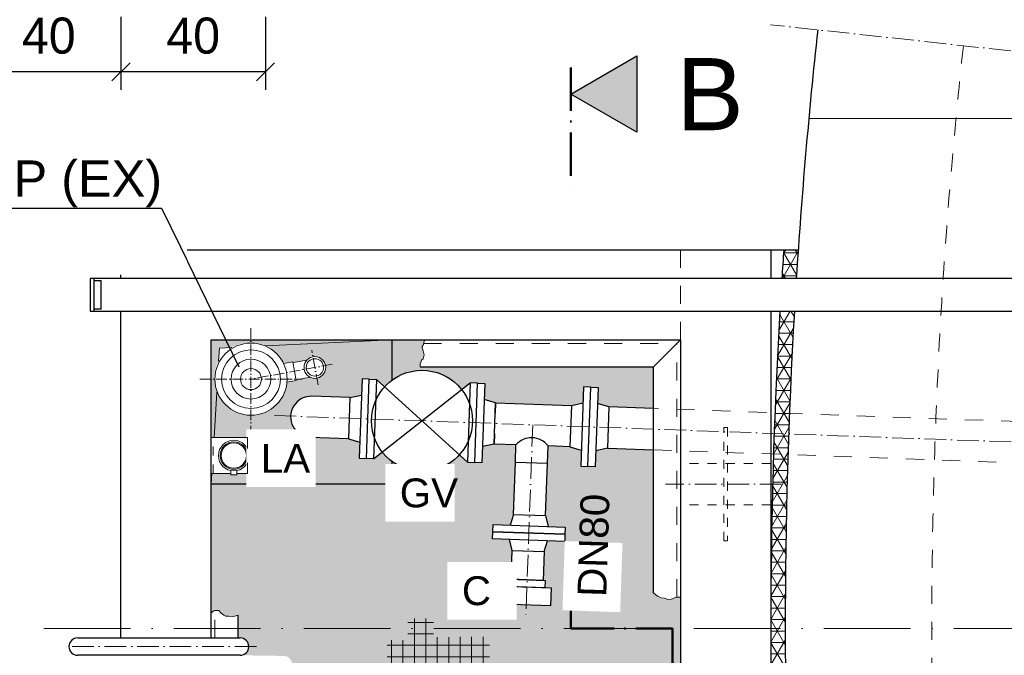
# Model space of a CAD drawing. Header units: millimetres. Extents: x -48448 to 452754, y -13941 to 17062.
# Tile 59 of 256: x 12853 to 15581, y -6394 to -4632. Entities that reach past the tile are written whole.
import ezdxf

# ---------------------------------------------------------------- set-up
doc = ezdxf.new("R2010")
doc.units = ezdxf.units.MM
doc.linetypes.add('ACAD_ISO10W100', pattern=[18, 12, -3, 0, -3])
doc.linetypes.add('JIS_02_1.0', pattern=[2, 1, -1])
doc.layers.add('Bemaßung', color=7, linetype='Continuous', lineweight=13)
doc.layers.add('Beschriftung', color=7, linetype='Continuous')
doc.styles.add('LBB3.5M1000', font='isocp.shx', dxfattribs={"height": 3.5})
doc.dimstyles.new('DIN', dxfattribs={"dimtxt": 2.5, "dimasz": 2.5, "dimexe": 1.25, "dimexo": 0.625, "dimtad": 1, "dimtih": 1, "dimdec": 4, "dimdsep": 46, "dimlunit": 6, "dimtxsty": 'Standard', "dimcen": 2.5, "dimadec": 0, "dimazin": 0, "dimtfac": 1, "dimtdec": 4, "dimtmove": 0, "dimatfit": 3, "dimfxl": 0, "dimtvp": 1, "dimtolj": 1, "dimtzin": 0, "dimarcsym": 0})

# ---------------------------------------------------------------- blocks, each defined once
blk = doc.blocks.new('_Oblique')
at = {"color": 0, "linetype": 'ByBlock', "lineweight": -2}
blk.add_line((-0.5, -0.5), (0.5, 0.5), dxfattribs=at)
blk = doc.blocks.new('*D47')
at = {"layer": 'Bemaßung', "color": 0, "lineweight": -2, "transparency": 16777216}
for p, q in [((12733.8829302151, -4624.202525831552), (12733.8829302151, -4826.921621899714)), ((13133.8829302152, -4624.202525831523), (13133.8829302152, -4826.921621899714)), ((13133.8829302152, -4776.921621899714), (12733.8829302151, -4776.921621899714))]:
    blk.add_line(p, q, dxfattribs=at)
at = {"layer": 'DEFPOINTS', "color": 0, "transparency": 16777216}
for p in [(12733.8829302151, -4524.202525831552), (13133.8829302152, -4524.202525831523), (12733.8829302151, -4776.921621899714)]:
    blk.add_point(p, dxfattribs=at)
at = {"layer": 'Bemaßung', "color": 0, "lineweight": -2, "transparency": 16777216, "xscale": 50, "yscale": 50, "zscale": 50, "rotation": 180}
blk.add_blockref('_Oblique', (12733.8829302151, -4776.921621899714), dxfattribs=at)
at = {"layer": 'Bemaßung', "color": 0, "lineweight": -2, "transparency": 16777216, "xscale": 50, "yscale": 50, "zscale": 50}
blk.add_blockref('_Oblique', (13133.8829302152, -4776.921621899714), dxfattribs=at)
at = {"layer": 'Bemaßung', "color": 0, "transparency": 16777216, "insert": (12933.88293021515, -4676.921621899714), "char_height": 100, "attachment_point": 5}
blk.add_mtext('\\A1;40', dxfattribs=at)
blk = doc.blocks.new('*D46')
at = {"layer": 'Bemaßung', "color": 0, "lineweight": -2, "transparency": 16777216}
for p, q in [((13133.8829302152, -4624.202525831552), (13133.8829302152, -4826.921621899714)), ((13533.8829302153, -4624.202525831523), (13533.8829302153, -4826.921621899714)), ((13533.8829302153, -4776.921621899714), (13133.8829302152, -4776.921621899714))]:
    blk.add_line(p, q, dxfattribs=at)
at = {"layer": 'DEFPOINTS', "color": 0, "transparency": 16777216}
for p in [(13133.8829302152, -4524.202525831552), (13533.8829302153, -4524.202525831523), (13133.8829302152, -4776.921621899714)]:
    blk.add_point(p, dxfattribs=at)
at = {"layer": 'Bemaßung', "color": 0, "lineweight": -2, "transparency": 16777216, "xscale": 50, "yscale": 50, "zscale": 50, "rotation": 180}
blk.add_blockref('_Oblique', (13133.8829302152, -4776.921621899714), dxfattribs=at)
at = {"layer": 'Bemaßung', "color": 0, "lineweight": -2, "transparency": 16777216, "xscale": 50, "yscale": 50, "zscale": 50}
blk.add_blockref('_Oblique', (13533.8829302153, -4776.921621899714), dxfattribs=at)
at = {"layer": 'Bemaßung', "color": 0, "transparency": 16777216, "insert": (13333.88293021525, -4676.921621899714), "char_height": 100, "attachment_point": 5}
blk.add_mtext('\\A1;40', dxfattribs=at)

msp = doc.modelspace()

# ---------------------------------------------------------------- hatches: boundary and pattern name
at = {"lineweight": 5}
h = msp.add_hatch(dxfattribs=at)
h.set_pattern_fill('NET3', color=0, scale=10)
h.set_pattern_definition([(0, (-70561.62948107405, 44060.79804128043), (0, 31.75), []), (59.99999999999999, (-70561.62948107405, 44060.79804128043), (-27.49630657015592, 15.875), []), (120, (-70561.62948107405, 44060.79804128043), (-27.49630657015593, -15.87499999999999), [])])
h.paths.add_polyline_path([(14969.80190753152, -7369.607133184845), (15009.89588070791, -7369.607133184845, -0.001307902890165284), (15004.6119439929, -7289.607133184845), (14964.53178645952, -7289.607133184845, 0.001304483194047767)])
h.paths.add_polyline_path([(14959.10375970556, -7199.607133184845), (14999.16969760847, -7199.607133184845, -0.01436451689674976), (14973.88293021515, -6319.60713318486), (14933.88293021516, -6319.60713318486, 0.01432707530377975)])
h.paths.add_polyline_path([(14933.88293021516, -6319.60713318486), (14973.88293021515, -6319.60713318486, -0.00803628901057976), (14981.79965360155, -5827.078050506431), (14941.82511201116, -5825.643401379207, 0.008038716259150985)])
h.paths.add_polyline_path([(14941.82511201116, -5825.643401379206), (14981.79965360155, -5827.078050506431, -0.0009323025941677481), (14983.74290060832, -5769.960998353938), (14943.76863625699, -5768.526359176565, 0.0009298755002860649)])
h.paths.add_polyline_path([(14985.89913505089, -5712.851590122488), (14945.92459346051, -5711.416940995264, 0.0009298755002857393), (14943.768636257, -5768.526359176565), (14983.74290060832, -5769.960998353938, -0.0009323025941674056)])
h.paths.add_polyline_path([(14999.16969760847, -5439.607133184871), (14959.10375970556, -5439.607133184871, 0.00442783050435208), (14945.92459346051, -5711.416940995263), (14985.89913505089, -5712.851590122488, -0.004462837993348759)])
h.paths.add_polyline_path([(15009.89588070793, -5269.60713318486), (14969.80190753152, -5269.60713318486, 0.001304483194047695), (14964.53178645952, -5349.607133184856), (15004.6119439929, -5349.607133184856, -0.001307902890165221)])
at = {"layer": 'Bemaßung'}
h = msp.add_hatch(color=256, dxfattribs=at)
h.dxf.hatch_style = 1
h.paths.add_polyline_path([(14563.02683775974, -4943.866014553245), (14379.88293021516, -4838.127830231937), (14563.02683775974, -4732.389645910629)])
h = msp.add_hatch(color=256, dxfattribs=at)
h.dxf.hatch_style = 1
edge = h.paths.add_edge_path()
edge.add_line((13383.88293021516, -5790.25063706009), (13391.62722426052, -5790.250637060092))
edge.add_line((13391.62722426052, -5790.250637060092), (13399.15641158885, -5664.487167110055))
edge.add_arc((13491.77136100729, -5626.771505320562), 100.0000000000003, 150.9901616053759, 202.1576678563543, ccw=False)
edge.add_line((13404.31771636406, -5578.275525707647), (13406.47738509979, -5542.2015880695))
edge.add_line((13406.47738509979, -5542.2015880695), (13441.09459301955, -5540.563238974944))
edge.add_arc((13491.77136100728, -5626.771505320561), 99.99999999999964, 64.97053339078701, 120.44876535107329, ccw=False)
edge.add_line((13534.07979203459, -5536.162473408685), (13883.88293021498, -5519.607133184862))
edge.add_line((13883.88293021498, -5519.607133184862), (13383.88293021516, -5519.607133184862))
edge.add_line((13383.88293021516, -5519.607133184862), (13383.88293021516, -5790.25063706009))
h.paths.add_polyline_path([(13385.64044023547, -5890.25063706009), (13383.88293021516, -5890.250637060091), (13383.88293021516, -5919.607133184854)])
h = msp.add_hatch(color=254, dxfattribs=at)
h.dxf.hatch_style = 1
h.paths.add_polyline_path([(13801.74326031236, -5627.877142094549), (13821.73039248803, -5628.594461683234), (13841.7175246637, -5629.311781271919), (13864.12673712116, -5649.696711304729, -0.04776085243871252), (13883.88293021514, -5631.75812046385), (13883.88293021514, -5519.607133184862), (13493.94472851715, -5519.607133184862), (13493.94472851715, -5528.381730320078, -0.2894908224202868), (13584.2640132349, -5585.458230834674), (13610.26155823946, -5580.700550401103), (13610.58800387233, -5582.484357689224), (13648.90177682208, -5575.472746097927, -0.6818049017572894), (13701.15421168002, -5595.97896157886, -0.556616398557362), (13657.59651976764, -5622.983707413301), (13619.28274681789, -5629.995319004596), (13619.60919245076, -5631.77912629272), (13593.61164744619, -5636.536806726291, -0.9599903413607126), (13393.94472851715, -5628.381730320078), (13383.88293021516, -5628.381730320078), (13383.88293021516, -5790.250637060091), (13483.88293021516, -5790.250637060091), (13483.88293021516, -5820.342023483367, -0.1224875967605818), (13488.83433363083, -5840.250637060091, -0.122487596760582), (13483.88293021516, -5860.159250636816), (13483.88293021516, -5890.250637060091), (13454.53232419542, -5890.250637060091), (13454.53232419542, -5893.696234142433), (13438.13634306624, -5893.696234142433), (13438.13634306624, -5890.250637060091), (13385.64044023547, -5890.250637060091), (13383.88293021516, -5919.607133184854), (13883.88293021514, -5919.607133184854), (13883.88293021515, -5856.049050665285, -0.06575595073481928), (13857.63987879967, -5830.444172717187), (13833.82700918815, -5849.170235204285), (13813.83987701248, -5848.4529156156), (13793.85274483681, -5847.735596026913), (13795.44878092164, -5803.264226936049), (13763.76885036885, -5793.77188791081), (13658.83640644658, -5790.005960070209, -1), (13662.93588789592, -5675.779499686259), (13767.86833181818, -5679.545427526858), (13800.14722422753, -5672.348511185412)])
h = msp.add_hatch(color=254, dxfattribs=at)
h.dxf.hatch_style = 1
edge = h.paths.add_edge_path()
edge.add_line((14608.88293021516, -5594.607133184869), (13962.37394459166, -5594.607133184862))
edge.add_line((13962.37394459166, -5594.607133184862), (13962.37394459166, -5585.968352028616))
edge.add_line((13962.37394459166, -5585.968352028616), (13964.25426162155, -5581.582698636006))
edge.add_line((13964.25426162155, -5581.582698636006), (13966.76123844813, -5575.944095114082))
edge.add_line((13966.76123844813, -5575.944095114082), (13970.52153486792, -5572.18502609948))
edge.add_line((13970.52153486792, -5572.18502609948), (13973.65517149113, -5560.90760042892))
edge.add_line((13973.65517149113, -5560.90760042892), (13970.52153486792, -5549.630393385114))
edge.add_line((13970.52153486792, -5549.630393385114), (13968.0145580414, -5541.485670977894))
edge.add_line((13968.0145580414, -5541.485670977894), (13968.64155547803, -5538.353186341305))
edge.add_line((13968.64155547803, -5538.353186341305), (13970.52153486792, -5533.967532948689))
edge.add_line((13970.52153486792, -5533.967532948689), (13972.40185189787, -5528.955295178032))
edge.add_line((13972.40185189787, -5528.955295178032), (13973.0285116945, -5526.449394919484))
edge.add_line((13973.0285116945, -5526.449394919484), (13975.31012670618, -5519.607133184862))
edge.add_line((13975.31012670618, -5519.607133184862), (13883.88293021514, -5519.607133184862))
edge.add_line((13883.88293021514, -5519.607133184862), (13883.88293021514, -5631.75812046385))
edge.add_arc((13967.68862606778, -5743.903585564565), 139.9999999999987, 38.180948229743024, 126.77056211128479, ccw=False)
edge.add_line((14077.73737333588, -5657.362998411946), (14101.5502429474, -5638.636935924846))
edge.add_line((14101.5502429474, -5638.636935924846), (14121.53737512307, -5639.354255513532))
edge.add_line((14121.53737512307, -5639.354255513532), (14141.52450729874, -5640.07157510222))
edge.add_line((14141.52450729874, -5640.07157510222), (14139.92847121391, -5684.542944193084))
edge.add_line((14139.92847121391, -5684.542944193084), (14171.60840176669, -5694.03528321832))
edge.add_line((14171.60840176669, -5694.03528321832), (14381.47328961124, -5701.567138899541))
edge.add_line((14381.47328961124, -5701.567138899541), (14413.75218202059, -5694.370222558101))
edge.add_line((14413.75218202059, -5694.370222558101), (14415.34821810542, -5649.898853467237))
edge.add_line((14415.34821810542, -5649.898853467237), (14435.33535028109, -5650.616173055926))
edge.add_line((14435.33535028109, -5650.616173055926), (14455.32248245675, -5651.333492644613))
edge.add_line((14455.32248245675, -5651.333492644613), (14453.72644637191, -5695.804861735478))
edge.add_line((14453.72644637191, -5695.804861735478), (14485.44716519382, -5705.298669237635))
edge.add_line((14485.44716519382, -5705.298669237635), (14608.88293021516, -5709.728659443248))
edge.add_line((14608.88293021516, -5709.728659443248), (14608.88293021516, -5594.607133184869))
h = msp.add_hatch(color=254, dxfattribs=at)
h.dxf.hatch_style = 1
edge = h.paths.add_edge_path()
edge.add_line((14217.51652030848, -6103.095004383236), (14210.54767906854, -6072.825584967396))
edge.add_line((14210.54767906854, -6072.825584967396), (14163.0782401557, -6071.121950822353))
edge.add_line((14163.0782401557, -6071.121950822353), (14163.79555979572, -6051.134818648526))
edge.add_line((14163.79555979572, -6051.134818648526), (14164.51287943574, -6031.147686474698))
edge.add_line((14164.51287943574, -6031.147686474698), (14211.98231834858, -6032.851320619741))
edge.add_line((14211.98231834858, -6032.851320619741), (14221.10311850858, -6003.159343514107))
edge.add_line((14221.10311850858, -6003.159343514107), (14226.30368538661, -5858.252639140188))
edge.add_line((14226.30368538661, -5858.252639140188), (14228.0199629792, -5810.433428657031))
edge.add_line((14228.0199629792, -5810.433428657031), (14167.50892031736, -5808.261743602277))
edge.add_line((14167.50892031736, -5808.261743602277), (14135.23002790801, -5815.458659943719))
edge.add_line((14135.23002790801, -5815.458659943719), (14133.63399182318, -5859.930029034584))
edge.add_line((14133.63399182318, -5859.930029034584), (14113.64685964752, -5859.212709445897))
edge.add_line((14113.64685964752, -5859.212709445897), (14093.65972747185, -5858.495389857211))
edge.add_line((14093.65972747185, -5858.495389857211), (14071.25051501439, -5838.110459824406))
edge.add_arc((13967.68862606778, -5743.903585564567), 140.0000000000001, 233.22943788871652, 317.7082316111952, ccw=False)
edge.add_line((13883.88293021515, -5856.049050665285), (13883.88293021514, -5919.607133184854))
edge.add_line((13883.88293021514, -5919.607133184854), (13383.88293021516, -5919.607133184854))
edge.add_line((13383.88293021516, -5919.607133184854), (13383.88293021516, -6274.690824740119))
edge.add_line((13383.88293021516, -6274.690824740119), (13384.16413403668, -6274.639722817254))
edge.add_line((13384.16413403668, -6274.639722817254), (13390.8413022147, -6270.634698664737))
edge.add_line((13390.8413022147, -6270.634698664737), (13393.95738155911, -6269.744887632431))
edge.add_line((13393.95738155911, -6269.744887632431), (13401.07955922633, -6269.299763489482))
edge.add_line((13401.07955922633, -6269.299763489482), (13404.64064805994, -6269.299763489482))
edge.add_line((13404.64064805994, -6269.299763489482), (13405.97635180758, -6270.634698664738))
edge.add_line((13405.97635180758, -6270.634698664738), (13408.64708402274, -6273.749693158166))
edge.add_line((13408.64708402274, -6273.749693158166), (13411.31781623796, -6276.864687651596))
edge.add_line((13411.31781623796, -6276.864687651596), (13418.88534103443, -6282.649333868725))
edge.add_line((13418.88534103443, -6282.649333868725), (13424.22714310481, -6284.874298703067))
edge.add_line((13424.22714310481, -6284.874298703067), (13427.34288480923, -6284.874298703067))
edge.add_line((13427.34288480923, -6284.874298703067), (13431.34932077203, -6285.319204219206))
edge.add_line((13431.34932077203, -6285.319204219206), (13441.58757778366, -6285.764328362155))
edge.add_line((13441.58757778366, -6285.764328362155), (13449.60011206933, -6284.874298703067))
edge.add_line((13449.60011206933, -6284.874298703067), (13458.88293021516, -6282.885855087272))
edge.add_line((13458.88293021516, -6282.885855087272), (13458.88293021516, -6319.607133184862))
edge.add_line((13458.88293021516, -6319.607133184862), (14683.88293021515, -6319.607133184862))
edge.add_line((14683.88293021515, -6319.607133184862), (14683.88293021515, -6232.246497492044))
edge.add_line((14683.88293021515, -6232.246497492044), (14679.914260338, -6232.246497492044))
edge.add_line((14679.914260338, -6232.246497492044), (14675.82856062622, -6232.246497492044))
edge.add_line((14675.82856062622, -6232.246497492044), (14668.82441728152, -6233.413425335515))
edge.add_line((14668.82441728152, -6233.413425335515), (14661.23670658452, -6237.497751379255))
edge.add_line((14661.23670658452, -6237.497751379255), (14651.89792970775, -6239.831607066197))
edge.add_line((14651.89792970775, -6239.831607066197), (14639.64070919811, -6235.163895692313))
edge.add_line((14639.64070919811, -6235.163895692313), (14630.88562104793, -6234.580431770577))
edge.add_line((14630.88562104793, -6234.580431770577), (14626.21611123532, -6232.82996141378))
edge.add_line((14626.21611123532, -6232.82996141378), (14620.37946671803, -6229.912641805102))
edge.add_line((14620.37946671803, -6229.912641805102), (14609.87331238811, -6221.744068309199))
edge.add_line((14609.87331238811, -6221.744068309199), (14608.88293021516, -6221.194040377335))
edge.add_line((14608.88293021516, -6221.194040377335), (14608.88293021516, -5824.102246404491))
edge.add_line((14608.88293021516, -5824.102246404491), (14481.34783826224, -5819.52513516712))
edge.add_line((14481.34783826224, -5819.52513516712), (14449.02800306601, -5826.720577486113))
edge.add_line((14449.02800306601, -5826.720577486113), (14447.43196698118, -5871.191946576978))
edge.add_line((14447.43196698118, -5871.191946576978), (14427.44483480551, -5870.47462698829))
edge.add_line((14427.44483480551, -5870.47462698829), (14407.45770262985, -5869.757307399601))
edge.add_line((14407.45770262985, -5869.757307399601), (14409.05373871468, -5825.285938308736))
edge.add_line((14409.05373871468, -5825.285938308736), (14377.3738081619, -5815.793599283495))
edge.add_line((14377.3738081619, -5815.793599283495), (14316.86276550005, -5813.621914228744))
edge.add_line((14316.86276550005, -5813.621914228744), (14315.14657838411, -5861.441127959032))
edge.add_line((14315.14657838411, -5861.441127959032), (14309.94592102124, -6006.347829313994))
edge.add_line((14309.94592102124, -6006.347829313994), (14316.91476226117, -6036.617248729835))
edge.add_line((14316.91476226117, -6036.617248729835), (14364.38420117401, -6038.320882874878))
edge.add_line((14364.38420117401, -6038.320882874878), (14363.666881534, -6058.308015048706))
edge.add_line((14363.666881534, -6058.308015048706), (14362.94956189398, -6078.295147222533))
edge.add_line((14362.94956189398, -6078.295147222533), (14315.48012298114, -6076.59151307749))
edge.add_line((14315.48012298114, -6076.59151307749), (14306.35932305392, -6106.283489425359))
edge.add_line((14306.35932305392, -6106.283489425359), (14303.4900446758, -6186.232018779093))
edge.add_line((14303.4900446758, -6186.232018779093), (14309.03647364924, -6186.431074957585))
edge.add_line((14309.03647364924, -6186.431074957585), (14308.31915406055, -6206.418207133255))
edge.add_line((14308.31915406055, -6206.418207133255), (14325.80789471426, -6207.045861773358))
edge.add_line((14325.80789471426, -6207.045861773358), (14324.01459574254, -6257.013692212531))
edge.add_line((14324.01459574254, -6257.013692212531), (14189.10145355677, -6252.171784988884))
edge.add_line((14189.10145355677, -6252.171784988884), (14190.89475252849, -6202.20395454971))
edge.add_line((14190.89475252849, -6202.20395454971), (14208.3834931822, -6202.831609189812))
edge.add_line((14208.3834931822, -6202.831609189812), (14209.10081277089, -6182.844477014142))
edge.add_line((14209.10081277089, -6182.844477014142), (14214.64724194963, -6183.043533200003))
edge.add_line((14214.64724194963, -6183.043533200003), (14217.51652030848, -6103.095004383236))
h.paths.add_polyline_path([(14089.59588034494, -6268.483332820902), (14089.59588034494, -6144.840768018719)], flags=16)
h.paths.add_polyline_path([(14352.61474516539, -5999.091531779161), (14596.91215307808, -5999.091531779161)], flags=16)
at = {"layer": 'Bemaßung', "lineweight": 9}
h = msp.add_hatch(dxfattribs=at)
h.set_pattern_fill('NET', color=256, scale=10)
h.set_pattern_definition([(0, (-70953.00012918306, 44180.10451526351), (0, 31.75), []), (90, (-70953.00012918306, 44180.10451526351), (-31.75, 1.944126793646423e-15), [])])
h.paths.add_polyline_path([(14247.70978980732, -6424.781101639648), (14154.90373506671, -6424.781101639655), (14154.90373506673, -6342.992284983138), (14096.56189580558, -6342.979920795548), (14057.32845021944, -6342.979920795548), (14057.32845021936, -6343.077646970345), (13999.81857063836, -6343.07764697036), (13999.81857063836, -6291.583823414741), (13928.15212211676, -6291.583823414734), (13928.15212211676, -6351.646723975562), (13871.52652163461, -6351.646723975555), (13871.52652163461, -6419.928024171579), (13838.79030005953, -6419.928024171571), (13838.79030005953, -6476.533342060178), (13760.6702010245, -6476.533342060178), (13760.67020102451, -6544.636680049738), (13839.6749167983, -6544.636680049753), (13839.6749167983, -6575.592921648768), (13862.6790036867, -6575.592921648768), (13862.67900368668, -6638.389531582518), (13836.13577456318, -6638.389531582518), (13836.13577456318, -6706.492869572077), (13909.57179420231, -6706.492869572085), (13909.57179420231, -6736.564547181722), (13962.65791480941, -6736.564547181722), (13962.6579148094, -6798.323773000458), (14030.78522109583, -6798.323773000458), (14030.78522109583, -6700.30179615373), (14066.17630580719, -6700.30179615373), (14066.17630580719, -6664.923390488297), (14117.49285529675, -6664.923390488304), (14117.49285529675, -6608.317853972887), (14083.87167934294, -6608.317853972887), (14083.87167934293, -6566.748374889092), (14162.61607469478, -6566.748374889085), (14162.61607469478, -6506.605019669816), (14247.70978980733, -6506.605019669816)])
at = {"layer": 'Bemaßung'}
h = msp.add_hatch(color=254, dxfattribs=at)
h.dxf.hatch_style = 1
edge = h.paths.add_edge_path()
edge.add_line((13458.88293021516, -6319.607133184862), (13458.88293021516, -6345.457133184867))
edge.add_line((13458.88293021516, -6345.457133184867), (13463.88293021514, -6345.457133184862))
edge.add_arc((13463.88293021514, -6369.607133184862), 24.14999999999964, -90, 90, ccw=False)
edge.add_line((13463.88293021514, -6393.757133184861), (13583.88293021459, -6395.45713318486))
edge.add_arc((13583.88293021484, -6419.607133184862), 24.15000000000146, -65.5386903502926, 90.00000000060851, ccw=False)
edge.add_line((13593.88293021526, -6441.589455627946), (13593.88293021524, -6897.624810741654))
edge.add_arc((13583.8829302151, -6919.607133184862), 24.15000000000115, -90, 65.53869035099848, ccw=False)
edge.add_line((13583.8829302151, -6943.757133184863), (13463.88293021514, -6945.457133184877))
edge.add_arc((13463.88293021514, -6969.607133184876), 24.14999999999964, -89.99999999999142, 89.99999999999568, ccw=False)
edge.add_line((13463.88293021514, -6993.757133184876), (13458.88293021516, -6993.757133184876))
edge.add_line((13458.88293021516, -6993.757133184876), (13458.88293021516, -7044.607133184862))
edge.add_line((13458.88293021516, -7044.607133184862), (14088.74954509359, -7044.607133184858))
edge.add_line((14088.74954509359, -7044.607133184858), (14084.17282884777, -7051.927328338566))
edge.add_line((14084.17282884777, -7051.927328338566), (14079.10958099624, -7059.519511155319))
edge.add_line((14079.10958099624, -7059.519511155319), (14078.2657872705, -7063.73736430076))
edge.add_line((14078.2657872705, -7063.73736430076), (14079.10958099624, -7082.295981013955))
edge.add_line((14079.10958099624, -7082.295981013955), (14079.95349609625, -7093.262493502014))
edge.add_line((14079.95349609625, -7093.262493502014), (14079.95349609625, -7100.011074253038))
edge.add_line((14079.95349609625, -7100.011074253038), (14075.73416334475, -7106.759655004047))
edge.add_line((14075.73416334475, -7106.759655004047), (14072.35862431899, -7112.664633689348))
edge.add_line((14072.35862431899, -7112.664633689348), (14068.1392915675, -7119.41321444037))
edge.add_line((14068.1392915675, -7119.41321444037), (14068.10695877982, -7119.607133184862))
edge.add_line((14068.10695877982, -7119.607133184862), (14383.88293021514, -7119.607133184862))
edge.add_line((14383.88293021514, -7119.607133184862), (14383.88293021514, -6899.607133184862))
edge.add_line((14383.88293021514, -6899.607133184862), (14383.88293021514, -6869.607133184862))
edge.add_arc((14383.88293021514, -6859.607133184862), 10, 90, 270, ccw=False)
edge.add_line((14383.88293021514, -6849.607133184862), (14383.88293021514, -6827.31212967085))
edge.add_line((14383.88293021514, -6827.31212967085), (14326.17793372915, -6827.31212967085))
edge.add_line((14326.17793372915, -6827.31212967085), (14326.17793372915, -6777.31212967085))
edge.add_line((14326.17793372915, -6777.31212967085), (14326.17793372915, -6534.607133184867))
edge.add_line((14326.17793372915, -6534.607133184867), (14326.17793372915, -6511.902136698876))
edge.add_line((14326.17793372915, -6511.902136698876), (14673.88293021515, -6511.902136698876))
edge.add_line((14673.88293021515, -6511.902136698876), (14673.88293021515, -6496.902136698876))
edge.add_line((14673.88293021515, -6496.902136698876), (14683.88293021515, -6496.902136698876))
edge.add_line((14683.88293021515, -6496.902136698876), (14683.88293021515, -6319.607133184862))
edge.add_line((14683.88293021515, -6319.607133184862), (13458.88293021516, -6319.607133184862))

# ---------------------------------------------------------------- linework, layer by layer
at = {"linetype": 'ACAD_ISO10W100', "lineweight": 18, "ltscale": 5}
for p, q in [((15598.49879723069, -4718.573772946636), (14933.05811748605, -4646.099971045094)), ((13558.97289675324, -5729.235158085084), (17945.28507684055, -5886.655823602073)), ((14274.4911049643, -5754.914441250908), (14255.53356058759, -6283.140564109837)), ((14963.76792382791, -5919.607133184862), (14642.15537923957, -5919.607133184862)), ((13508.8082902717, -6369.607133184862), (12968.85922833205, -6369.607133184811))]:
    msp.add_line(p, q, dxfattribs=at)
at = {"linetype": 'ACAD_ISO10W100', "lineweight": 50, "ltscale": 10}
msp.add_line((14379.88293021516, -4764.564975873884), (14379.88293021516, -5100.275969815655), dxfattribs=at)
for p, q in [((13133.88293021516, -5349.607133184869), (13133.88293021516, -5269.607133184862)), ((13133.88293021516, -5269.607133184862), (15009.89588070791, -5269.607133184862)), ((14933.88293021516, -5269.607133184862), (14933.88293021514, -5349.607133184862)), ((13048.88293021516, -5349.607133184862), (13048.88293021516, -5439.607133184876)), ((16593.88293021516, -5349.607133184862), (13048.88293021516, -5349.607133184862)), ((13058.88293021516, -5349.607133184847), (13058.88293021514, -5439.607133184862)), ((13058.88293021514, -5354.607133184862), (13078.88293021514, -5354.607133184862)), ((13078.88293021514, -5434.607133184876), (13078.88293021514, -5354.607133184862)), ((13048.88293021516, -5439.607133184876), (16593.88293021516, -5439.607133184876)), ((13078.88293021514, -5434.607133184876), (13058.88293021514, -5434.607133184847)), ((13133.88293021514, -6345.457133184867), (13133.88293021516, -5439.607133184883)), ((14933.88293021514, -5439.607133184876), (14933.88293021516, -7199.60713318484)), ((13383.88293021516, -6345.457133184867), (13383.88293021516, -5519.607133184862)), ((13383.88293021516, -5519.607133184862), (14683.88293021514, -5519.607133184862)), ((13883.88293021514, -5519.607133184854), (13883.88293021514, -5631.758120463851)), ((14608.88293021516, -5594.607133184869), (14683.88293021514, -5519.607133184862)), ((14683.88293021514, -5519.607133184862), (14683.88293021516, -7119.607133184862)), ((13962.37394459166, -5594.607133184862), (14608.88293021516, -5594.607133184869)), ((14608.88293021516, -6221.194040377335), (14608.88293021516, -5594.607133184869)), ((13833.82700918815, -5849.170235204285), (14101.5502429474, -5638.636935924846)), ((13841.7175246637, -5629.311781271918), (14093.65972747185, -5858.495389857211)), ((13767.86833181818, -5679.545427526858), (13800.14722422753, -5672.348511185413)), ((13767.86833181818, -5679.545427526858), (13662.93588789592, -5675.779499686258)), ((13767.86833181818, -5679.545427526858), (13763.76885036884, -5793.77188791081)), ((13767.86833181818, -5679.545427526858), (13763.76885036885, -5793.771887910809)), ((14171.60840176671, -5694.035283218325), (14139.92847121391, -5684.542944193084)), ((14171.60840176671, -5694.035283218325), (14170.57705909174, -5722.772240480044)), ((14381.47328961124, -5701.567138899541), (14413.75218202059, -5694.370222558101)), ((14485.40675824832, -5705.286575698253), (14453.72644637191, -5695.804861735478)), ((14485.40675824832, -5705.286575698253), (14481.30671917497, -5819.534289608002)), ((14168.54026299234, -5779.524786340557), (14167.50892031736, -5808.261743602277)), ((13763.76885036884, -5793.77188791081), (13658.83640644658, -5790.005960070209)), ((13763.76885036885, -5793.77188791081), (13795.44878092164, -5803.26422693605)), ((14167.50892031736, -5808.261743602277), (14135.23002790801, -5815.458659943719)), ((14226.30377586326, -5858.252642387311), (14228.0199629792, -5810.433428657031)), ((14315.14657838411, -5861.441127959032), (14316.86276550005, -5813.621914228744)), ((14377.37380816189, -5815.793599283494), (14409.05373871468, -5825.285938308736)), ((14481.30671917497, -5819.534289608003), (14449.02800306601, -5826.720577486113)), ((13883.88293021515, -5856.049050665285), (13883.88293021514, -5919.607133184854)), ((14221.10311850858, -6003.159343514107), (14226.30368538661, -5858.252639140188)), ((14226.30377586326, -5858.252642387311), (14315.14657838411, -5861.441127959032)), ((14309.94592102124, -6006.347829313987), (14315.14648790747, -5861.44112471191)), ((13883.88293021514, -5919.607133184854), (13383.88293021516, -5919.607133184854)), ((14221.10311850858, -6003.159343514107), (14211.98231834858, -6032.851320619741)), ((14221.10311850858, -6003.159343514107), (14309.94592102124, -6006.347829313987)), ((14309.94592102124, -6006.347829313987), (14316.91476226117, -6036.617248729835)), ((14217.51652030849, -6103.095004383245), (14210.54767906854, -6072.825584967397)), ((14306.35932282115, -6106.283490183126), (14315.48012298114, -6076.591513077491)), ((13458.88293021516, -6345.457133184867), (13458.88293021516, -6282.885855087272)), ((13013.88293021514, -6345.457133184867), (13463.88293021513, -6345.457133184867)), ((13463.88293021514, -6393.75713318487), (13013.88293021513, -6393.757133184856))]:
    msp.add_line(p, q)
at = {"linetype": 'JIS_02_1.0', "lineweight": 18, "ltscale": 50}
for p, q in [((14683.88293021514, -5519.607133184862), (14683.88293021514, -5269.607133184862)), ((13972.15731798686, -5529.607133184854), (14673.88293021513, -5529.607133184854)), ((14673.88293021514, -6232.570649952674), (14673.88293021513, -5529.607133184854)), ((13393.88293021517, -6345.457133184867), (13393.88293021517, -6269.766147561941))]:
    msp.add_line(p, q, dxfattribs=at)
at = {"linetype": 'ACAD_ISO10W100', "lineweight": 18, "ltscale": 2.5}
for p, q in [((13493.94472851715, -5486.846618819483), (13493.94472851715, -5769.916841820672)), ((13679.84158123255, -5644.269282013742), (13662.16684212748, -5547.688641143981)), ((13719.2945321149, -5587.141592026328), (13493.94472851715, -5628.381730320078)), ((13352.40961701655, -5628.381730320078), (13635.47984001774, -5628.381730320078))]:
    msp.add_line(p, q, dxfattribs=at)
at = {"linetype": 'JIS_02_1.0', "lineweight": 18, "ltscale": 25}
for p, q in [((13388.88293021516, -5890.250637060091), (13388.88293021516, -5790.250637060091)), ((14933.88293021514, -5862.45713318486), (14683.88293021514, -5862.45713318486)), ((14933.88293021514, -5976.757133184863), (14683.88293021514, -5976.757133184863))]:
    msp.add_line(p, q, dxfattribs=at)
at = {"lineweight": 13}
for p, q in [((13430.10103576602, -5805.892522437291), (13431.38261191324, -5808.60500517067)), ((13435.70356237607, -5806.904172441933), (13434.79235341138, -5804.045904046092)), ((13456.96510488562, -5806.904172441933), (13457.87631385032, -5804.045904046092)), ((13462.56763149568, -5805.892522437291), (13461.28605534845, -5808.60500517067)), ((13413.96492806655, -5826.93817735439), (13411.19040758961, -5825.797109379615)), ((13413.24732584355, -5821.562407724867), (13415.85945803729, -5823.037794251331)), ((13418.9222596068, -5813.933756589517), (13421.08637071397, -5816.01140504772)), ((13422.36918374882, -5810.760442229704), (13424.26116926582, -5813.088615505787)), ((13470.29948351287, -5810.760442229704), (13468.40749799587, -5813.088615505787)), ((13473.74640765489, -5813.933756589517), (13471.58229654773, -5816.01140504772)), ((13479.42134141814, -5821.562407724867), (13476.80920922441, -5823.037794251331)), ((13478.70373919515, -5826.93817735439), (13481.47825967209, -5825.797109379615)), ((13413.96492806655, -5853.563096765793), (13411.19040758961, -5854.704164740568)), ((13413.24732584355, -5858.938866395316), (13415.85945803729, -5857.463479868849)), ((13479.42134141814, -5858.938866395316), (13476.80920922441, -5857.463479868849)), ((13478.70373919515, -5853.563096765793), (13481.47825967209, -5854.704164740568)), ((13418.9222596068, -5866.567517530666), (13421.08637071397, -5864.489869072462)), ((13422.36918374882, -5869.740831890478), (13424.26116926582, -5867.412658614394)), ((13430.10103576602, -5874.608751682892), (13431.38261191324, -5871.896268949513)), ((13435.70356237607, -5873.597101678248), (13434.79235341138, -5876.455370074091)), ((13456.96510488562, -5873.597101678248), (13457.87631385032, -5876.455370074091)), ((13462.56763149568, -5874.608751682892), (13461.28605534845, -5871.896268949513)), ((13470.29948351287, -5869.740831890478), (13468.40749799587, -5867.412658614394)), ((13473.74640765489, -5866.567517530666), (13471.58229654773, -5864.489869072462))]:
    msp.add_line(p, q, dxfattribs=at)
at = {"linetype": 'ACAD_ISO10W100', "lineweight": 18, "ltscale": 20}
msp.add_line((18201.97923475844, -6319.607133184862), (12883.88293021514, -6319.607133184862), dxfattribs=at)
for points in [[(14379.88293021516, -4838.127830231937), (14563.02683775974, -4732.389645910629), (14563.02683775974, -4943.866014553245)], [(13793.85274483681, -5847.735596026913), (13813.83987701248, -5848.4529156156), (13821.73039248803, -5628.594461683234), (13801.74326031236, -5627.877142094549)], [(13833.82700918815, -5849.170235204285), (13813.83987701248, -5848.4529156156), (13821.73039248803, -5628.594461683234), (13841.7175246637, -5629.311781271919)], [(14093.65972747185, -5858.495389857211), (14113.64685964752, -5859.212709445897), (14121.53737512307, -5639.354255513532), (14101.5502429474, -5638.636935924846)], [(14133.63399182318, -5859.930029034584), (14113.64685964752, -5859.212709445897), (14121.53737512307, -5639.354255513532), (14141.52450729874, -5640.07157510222)], [(14407.45770262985, -5869.757307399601), (14427.44483480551, -5870.47462698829), (14435.33535028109, -5650.616173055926), (14415.34821810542, -5649.898853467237)], [(14447.43196698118, -5871.191946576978), (14427.44483480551, -5870.47462698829), (14435.33535028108, -5650.616173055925), (14455.32248245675, -5651.333492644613)], [(14163.79555979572, -6051.134818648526), (14363.666881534, -6058.308015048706), (14362.94956189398, -6078.295147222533), (14163.0782401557, -6071.121950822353)], [(14214.64724194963, -6183.043533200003), (14217.51652030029, -6103.095004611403), (14306.35932302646, -6106.283490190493), (14303.4900446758, -6186.232018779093)], [(14208.3834931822, -6202.831609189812), (14209.10081277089, -6182.844477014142), (14309.03647364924, -6186.431074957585), (14308.31915406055, -6206.418207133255)], [(14189.10145355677, -6252.171784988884), (14190.89475252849, -6202.20395454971), (14325.80789471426, -6207.045861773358), (14324.01459574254, -6257.013692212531)]]:
    msp.add_lwpolyline(points, close=True)
at = {"lineweight": 9, "elevation": -475.0000126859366}
msp.add_lwpolyline([(15039.20097471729, -4906.195792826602), (17805.36221860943, -4906.195792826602)], dxfattribs=at)
for points in [[(14169.55866104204, -5751.148513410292), (14171.60840176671, -5694.035283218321), (14381.47328961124, -5701.567138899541), (14377.37380816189, -5815.793599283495), (14316.86276550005, -5813.621914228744)], [(14608.88293021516, -5709.728659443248), (14485.40647919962, -5705.297209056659), (14481.30699775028, -5819.523669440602), (14608.88293021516, -5824.102246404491)], [(14228.0199629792, -5810.433428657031), (14167.50892031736, -5808.261743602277), (14169.55866104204, -5751.148513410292)]]:
    msp.add_lwpolyline(points)
at = {"linetype": 'JIS_02_1.0', "lineweight": 18, "ltscale": 50}
for points in [[(17920.32120179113, -5828.573099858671), (14608.88293021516, -5709.728659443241)], [(14608.88293021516, -5824.102246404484), (17916.22182184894, -5942.799563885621)]]:
    msp.add_lwpolyline(points, dxfattribs=at)
at = {"linetype": 'JIS_02_1.0', "lineweight": 18, "ltscale": 25}
msp.add_lwpolyline([(14803.88293021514, -5762.45713318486), (14813.88293021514, -5762.45713318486), (14813.88293021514, -6076.757133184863), (14803.88293021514, -6076.757133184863)], close=True, dxfattribs=at)
at = {"lineweight": 13}
msp.add_lwpolyline([(13454.53232419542, -5881.952470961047), (13454.53232419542, -5893.696234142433), (13438.13634306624, -5893.696234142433), (13438.13634306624, -5881.952470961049)], dxfattribs=at)
at = {"linetype": 'Continuous', "lineweight": -2, "ltscale": 10}
msp.add_lwpolyline([(14164.51287943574, -6031.147686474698), (14364.38420117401, -6038.320882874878), (14363.666881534, -6058.308015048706), (14163.79555979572, -6051.134818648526)], close=True, dxfattribs=at)
at = {"linetype": 'ACAD_ISO10W100', "lineweight": 50, "ltscale": 10}
msp.add_lwpolyline([(14379.88293021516, -6205.747843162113), (14379.88293021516, -6319.607133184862), (14661.78026427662, -6319.607133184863), (14661.78026427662, -6504.717289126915)], dxfattribs=at)
msp.add_circle((13967.68862606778, -5743.903585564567), 140)
at = {"lineweight": 13}
for radius in [42.50000000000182, 38.00000000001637, 35.00000000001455]:
    msp.add_circle((13446.33433363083, -5840.250637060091), radius, dxfattribs=at)
at = {"linetype": 'Continuous'}
for radius, start, end in [(15325, 173.7843586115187, 176.3710223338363), (15364.99999999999, 176.0815169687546, 176.3804823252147), (15364.99999999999, 176.7167008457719, 183.2832991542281), (15325, 176.7081216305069, 183.2918783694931)]:
    msp.add_arc((30298.88293021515, -6319.60713318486), radius, start, end, dxfattribs=at)
at = {"linetype": 'JIS_02_1.0', "lineweight": 18, "ltscale": 50}
msp.add_arc((30298.88293021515, -6319.60713318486), 14919, 173.7843586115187, 185.0879393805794, dxfattribs=at)
for centre, radius, start, end in [((13660.88614717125, -5732.892729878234), 57.14999999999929, 87.94458992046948, 267.9445899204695), ((14271.15302151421, -5847.925584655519), 57.14999999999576, 36.88703118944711, 139.0021486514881), ((13013.88293021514, -6369.607133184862), 24.15, 90, 270), ((13463.88293021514, -6369.607133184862), 24.15, 270, 90)]:
    msp.add_arc(centre, radius, start, end)
at = {"layer": 'Bemaßung', "lineweight": 5}
for p, q in [((13534.07979203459, -5536.162473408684), (13883.88293021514, -5519.607133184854)), ((13406.47738509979, -5542.2015880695), (13404.31771636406, -5578.275525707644)), ((13406.47738509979, -5542.2015880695), (13441.09459301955, -5540.563238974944)), ((13399.15641158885, -5664.487167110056), (13391.62722426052, -5790.250637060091)), ((13385.64044023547, -5890.250637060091), (13383.88293021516, -5919.607133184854))]:
    msp.add_line(p, q, dxfattribs=at)
at = {"layer": 'Bemaßung'}
for p, q in [((13610.58800387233, -5582.484357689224), (13648.90177682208, -5575.472746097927)), ((13619.28274681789, -5629.995319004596), (13657.59651976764, -5622.983707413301))]:
    msp.add_line(p, q, dxfattribs=at)
at = {"layer": 'Bemaßung', "lineweight": 5}
for points in [[(13975.71141977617, -5519.607133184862), (13974.90882872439, -5520.810572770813), (13973.0285116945, -5526.449394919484), (13972.40185189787, -5528.955295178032), (13970.52153486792, -5533.967532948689), (13968.64155547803, -5538.353186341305), (13968.0145580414, -5541.485670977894), (13970.52153486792, -5549.630393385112), (13973.65517149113, -5560.90760042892), (13970.52153486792, -5572.18502609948), (13966.76123844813, -5575.944095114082), (13964.25426162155, -5581.582698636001), (13962.37394459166, -5585.968352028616), (13962.37394459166, -5594.607133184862)], [(14683.88293021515, -6232.246497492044), (14679.914260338, -6232.246497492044), (14675.82856062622, -6232.246497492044), (14668.82441728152, -6233.413425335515), (14661.23670658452, -6237.497751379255), (14651.89792970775, -6239.831607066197), (14639.64070919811, -6235.163895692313), (14630.88562104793, -6234.580431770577), (14626.21611123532, -6232.82996141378), (14620.37946671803, -6229.912641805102), (14609.87331238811, -6221.744068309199), (14608.88293021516, -6221.194040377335)], [(13383.88293021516, -6274.690824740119), (13384.16413403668, -6274.639722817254), (13390.8413022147, -6270.634698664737), (13393.95738155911, -6269.744887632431), (13401.07955922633, -6269.299763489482), (13404.64064805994, -6269.299763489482), (13405.97635180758, -6270.634698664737), (13408.64708402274, -6273.749693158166), (13411.31781623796, -6276.864687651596), (13418.88534103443, -6282.649333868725), (13424.22714310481, -6284.874298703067), (13427.34288480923, -6284.874298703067), (13431.34932077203, -6285.319204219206), (13441.58757778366, -6285.764328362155), (13449.60011206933, -6284.874298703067), (13458.88293021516, -6282.885855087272)]]:
    msp.add_lwpolyline(points, dxfattribs=at)
at = {"layer": 'Bemaßung'}
msp.add_lwpolyline([(13584.2640132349, -5585.458230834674), (13610.26155823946, -5580.700550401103), (13619.60919245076, -5631.77912629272), (13593.61164744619, -5636.536806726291)], dxfattribs=at)
for centre, radius in [((13493.94472851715, -5628.381730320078), 99.99999999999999), ((13493.94472851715, -5628.381730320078), 81.39175462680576), ((13493.94472851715, -5628.381730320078), 55.14376559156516), ((13671.00421168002, -5595.97896157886), 30.14999999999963), ((13671.00421168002, -5595.97896157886), 24.15000000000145), ((13493.94472851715, -5628.381730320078), 29.11512025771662)]:
    msp.add_circle(centre, radius, dxfattribs=at)

# ---------------------------------------------------------------- texts
at = {"layer": 'Beschriftung', "color": 0, "insert": (14672.4452537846, -4738.505049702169, -475.0000126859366), "char_height": 200, "width": 182.7204542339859, "attachment_point": 1, "style": 'LBB3.5M1000'}
msp.add_mtext('{\\fArial|b0|i0|c0|p34;B}', dxfattribs=at)

# ---------------------------------------------------------------- dimensions: what is measured, and where the dimension line sits
at = {"layer": 'Bemaßung'}
for base, p1, p2, picture, middle in [((12733.8829302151, -4776.921621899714), (13133.8829302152, -4524.202525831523), (12733.8829302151, -4524.202525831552), '*D47', (12933.88293021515, -4676.921621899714)), ((13133.8829302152, -4776.921621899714), (13533.8829302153, -4524.202525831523), (13133.8829302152, -4524.202525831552), '*D46', (13333.88293021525, -4676.921621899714))]:
    dim = msp.add_linear_dim(base=base, p1=p1, p2=p2, text='40', dimstyle='DIN', override={"dimscale": 100, "dimtxt": 1, "dimasz": 0.5, "dimexe": 0.5, "dimexo": 1, "dimgap": 0.5, "dimtih": 0, "dimdec": 2, "dimblk1": 'Oblique', "dimblk2": 'Oblique', "dimsah": 1, "dimtmove": 2}, dxfattribs=at)
    dim.commit()
    dim.dimension.update_dxf_attribs({"geometry": picture, "text_midpoint": middle})

# ---------------------------------------------------------------- next in the draw order: texts
at = {"layer": 'Beschriftung', "attachment_point": 1, "style": 'LBB3.5M1000', "bg_fill": 2}
for s, insert, char_height, width in [('{\\fArial|b0|i0|c0|p34;\\C256;SUBMERSIBLE PUMP (EX)\\P\\fArial|b0|i1|c0|p34;TAUCHPUMPE (EX)}', (11493.57454487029, -5022.25874315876), 100, 1772.885609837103), ('{\\fArial|b0|i0|c0|p34;\\C256;LA}', (13521.08831146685, -5807.678035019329), 80, 111.9584504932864), ('{\\fArial|b0|i0|c0|p34;\\C256;GV}', (13906.11367254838, -5903.669792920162), 80, 111.9584504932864), ('{\\fArial|b0|i0|c0|p34;C}', (14078.16972556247, -6174.697521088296), 80, 111.9584504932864)]:
    msp.add_mtext(s, dxfattribs=dict(at, insert=insert, char_height=char_height, width=width))
at = {"layer": 'Beschriftung', "insert": (14398.15351098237, -6230.314774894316), "char_height": 80, "width": 111.9584504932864, "attachment_point": 1, "rotation": 88.14179390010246, "style": 'LBB3.5M1000', "bg_fill": 2}
msp.add_mtext('{\\fArial|b0|i0|c0|p34;\\C256;DN80}', dxfattribs=at)

# ---------------------------------------------------------------- next in the draw order: linework, layer by layer
at = {"layer": 'Bemaßung'}
for points in [[(13483.88293021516, -5820.342023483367), (13483.88293021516, -5790.250637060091), (13383.88293021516, -5790.250637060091), (13383.88293021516, -5890.250637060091), (13438.13634306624, -5890.250637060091)], [(13454.53232419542, -5890.250637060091), (13483.88293021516, -5890.250637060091), (13483.88293021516, -5860.159250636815)]]:
    msp.add_lwpolyline(points, dxfattribs=at)
at = {"layer": 'Beschriftung', "linetype": 'Continuous', "ltscale": 10}
for p, q in [((11467.13252997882, -5154.935579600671), (13246.25815974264, -5154.935579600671)), ((13246.25815974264, -5154.935579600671), (13460.65743163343, -5593.973838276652))]:
    msp.add_line(p, q, dxfattribs=at)

doc.saveas('drawing.dxf')
